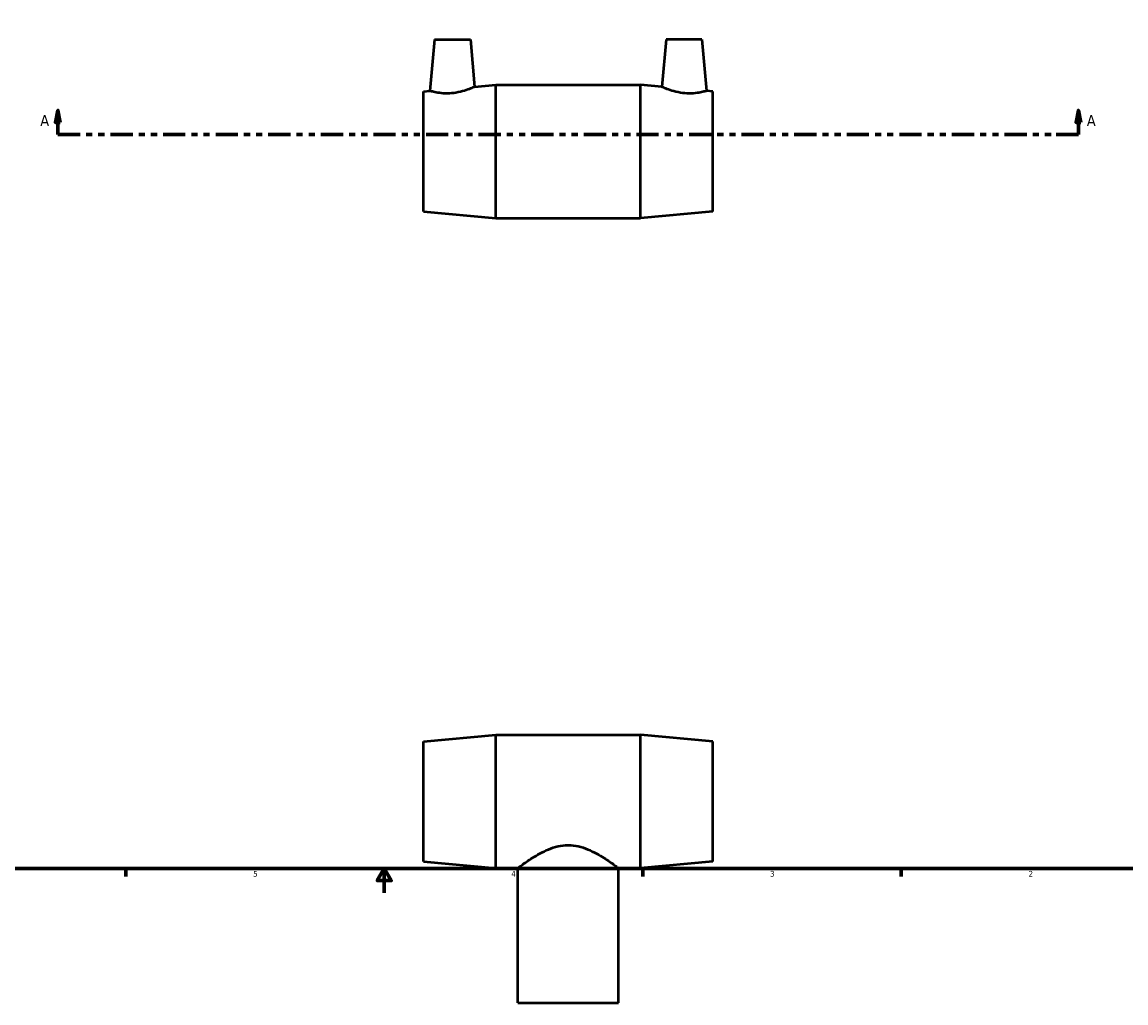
# Model space of a CAD drawing. Header units: inches. Extents: x -0.8 to 48.7, y -1.2 to 32.1.
# Tile 3 of 5: x 11 to 29.2, y -1.2 to 14.9. Entities that reach past the tile are written whole.
import ezdxf

# ---------------------------------------------------------------- set-up
doc = ezdxf.new("R2010")
doc.units = ezdxf.units.IN
doc.header["$MEASUREMENT"] = 0
doc.linetypes.add('DOUBLE_DASH_CHAIN', pattern=[1.2403, 0.6614, -0.0827, 0.1654, -0.0827, 0.1654, -0.0827])
for name, color, linetype, lineweight in [('Border (ANSI)', 7, 'Continuous', 70), ('Section Line (ANSI)', 7, 'DOUBLE_DASH_CHAIN', 70), ('Visible (ANSI)', 7, 'Continuous', 50)]:
    doc.layers.add(name, color=color, linetype=linetype, lineweight=lineweight)
doc.styles.add('Label Text (ANSI)', font='tahoma.ttf')
doc.styles.add('Note Text (ANSI)', font='tahoma.ttf')

# ---------------------------------------------------------------- blocks, each defined once
blk = doc.blocks.new('Borders Default Border')
at = {"layer": 'Border (ANSI)'}
for p, q in [((12.75, 1), (12.75, 0.866)), ((21.25, 1), (21.25, 0.866)), ((25.5, 1), (25.5, 0.866))]:
    blk.add_line(p, q, dxfattribs=at)
at = {"layer": 'Border (ANSI)', "flags": 128}
for points in [[(0.5, 1), (0.5, 21), (33.5, 21), (33.5, 1), (0.5, 1)], [(17, 0.6), (17, 1), (16.885, 0.8), (17.115, 0.8), (17, 1)]]:
    blk.add_lwpolyline(points, dxfattribs=at)
at = {"layer": 'Border (ANSI)', "color": 5, "true_color": 0x0000ff, "char_height": 0.0945, "attachment_point": 7, "style": 'Note Text (ANSI)'}
for s, insert in [('5', (14.847, 0.864)), ('4', (19.092, 0.866)), ('3', (23.346, 0.864)), ('2', (27.596, 0.866))]:
    blk.add_mtext(s, dxfattribs=dict(at, insert=insert))
blk = doc.blocks.new('2dTransSection0')
at = {"layer": 'Section Line (ANSI)', "linetype": 'Continuous'}
for p, q in [((11.635, 13.462), (11.595, 13.265)), ((11.635, 13.265), (11.635, 13.462)), ((11.674, 13.265), (11.635, 13.462)), ((28.416, 13.462), (28.377, 13.265)), ((28.416, 13.265), (28.416, 13.462)), ((28.455, 13.265), (28.416, 13.462)), ((11.595, 13.265), (11.674, 13.265)), ((11.635, 13.068), (11.635, 13.265)), ((28.377, 13.265), (28.455, 13.265)), ((28.416, 13.068), (28.416, 13.265)), ((11.635, 13.068), (12, 13.068)), ((28.051, 13.068), (28.416, 13.068))]:
    blk.add_line(p, q, dxfattribs=at)
at = {"layer": 'Section Line (ANSI)', "linetype": 'DOUBLE_DASH_CHAIN', "ltscale": 0.551478}
blk.add_line((11.635, 13.068), (28.416, 13.068), dxfattribs=at)
at = {"layer": 'Section Line (ANSI)', "linetype": 'Continuous', "flags": 128}
for points in [[(11.674, 13.265), (11.635, 13.462), (11.595, 13.265), (11.674, 13.265)], [(28.455, 13.265), (28.416, 13.462), (28.377, 13.265), (28.455, 13.265)]]:
    blk.add_lwpolyline(points, dxfattribs=at)
at = {"layer": 'Section Line (ANSI)'}
for points in [[(11.674, 13.265), (11.635, 13.462), (11.595, 13.265), (11.674, 13.265)], [(28.455, 13.265), (28.416, 13.462), (28.377, 13.265), (28.455, 13.265)]]:
    blk.add_solid(points, dxfattribs=at)
at = {"layer": 'Section Line (ANSI)', "char_height": 0.18, "attachment_point": 7, "style": 'Label Text (ANSI)'}
for insert in [(11.345, 13.206), (28.553, 13.206)]:
    blk.add_mtext('A', dxfattribs=dict(at, insert=insert))

msp = doc.modelspace()

# ---------------------------------------------------------------- linework, layer by layer
at = {"layer": 'Visible (ANSI)'}
for p, q in [((17.826, 14.626), (17.752, 13.781)), ((17.826, 14.626), (18.417, 14.626)), ((18.417, 14.626), (18.485, 13.849)), ((21.634, 14.626), (21.566, 13.849)), ((22.225, 14.626), (21.634, 14.626)), ((22.225, 14.626), (22.299, 13.781)), ((18.485, 13.849), (18.835, 13.881)), ((18.835, 11.691), (18.835, 13.881)), ((18.835, 13.881), (21.215, 13.881)), ((21.215, 11.691), (21.215, 13.881)), ((21.566, 13.849), (21.215, 13.881)), ((17.645, 13.771), (17.752, 13.781)), ((17.645, 11.8), (17.645, 13.771)), ((22.405, 13.771), (22.299, 13.781)), ((22.405, 11.8), (22.405, 13.771)), ((17.645, 11.8), (18.835, 11.691)), ((22.405, 11.8), (21.215, 11.691)), ((18.835, 11.691), (21.215, 11.691)), ((17.645, 3.086), (18.835, 3.195)), ((17.645, 1.115), (17.645, 3.086)), ((18.835, 1.005), (18.835, 3.195)), ((18.835, 3.195), (21.215, 3.195)), ((21.215, 1.005), (21.215, 3.195)), ((22.405, 3.086), (21.215, 3.195)), ((22.405, 1.115), (22.405, 3.086)), ((17.645, 1.115), (18.835, 1.005)), ((22.405, 1.115), (21.215, 1.005)), ((18.835, 1.005), (19.197, 1.005)), ((19.197, -1.21), (19.197, 1.005)), ((20.854, -1.21), (20.854, 1.005)), ((20.854, 1.005), (21.215, 1.005)), ((19.197, -1.21), (20.854, -1.21))]:
    msp.add_line(p, q, dxfattribs=at)
for points, knots in [([(18.485, 13.849), (18.485, 13.849), (18.475, 13.844), (18.437, 13.828), (18.408, 13.816), (18.342, 13.793), (18.3, 13.779), (18.206, 13.757), (18.155, 13.748), (18.106, 13.744)], [4.250316, 4.250316, 4.250316, 4.250316, 4.613942, 4.613942, 4.977567, 4.977567, 5.349961, 5.349961, 5.722354, 5.722354, 5.722354, 5.722354]), ([(21.945, 13.744), (21.896, 13.748), (21.845, 13.757), (21.751, 13.779), (21.709, 13.793), (21.642, 13.816), (21.614, 13.828), (21.576, 13.844), (21.566, 13.849), (21.566, 13.849)], [0, 0, 0, 0, 0.372394, 0.372394, 0.744787, 0.744787, 1.108413, 1.108413, 1.472038, 1.472038, 1.472038, 1.472038]), ([(18.106, 13.744), (18.061, 13.74), (18.013, 13.74), (17.926, 13.745), (17.886, 13.751), (17.824, 13.763), (17.797, 13.769), (17.761, 13.779), (17.752, 13.781), (17.752, 13.781)], [0, 0, 0, 0, 0.345902, 0.345902, 0.691804, 0.691804, 1.040471, 1.040471, 1.389139, 1.389139, 1.389139, 1.389139]), ([(22.299, 13.781), (22.299, 13.781), (22.29, 13.779), (22.254, 13.769), (22.227, 13.763), (22.165, 13.751), (22.125, 13.745), (22.038, 13.74), (21.99, 13.74), (21.945, 13.744)], [4.333215, 4.333215, 4.333215, 4.333215, 4.681883, 4.681883, 5.030551, 5.030551, 5.376453, 5.376453, 5.722354, 5.722354, 5.722354, 5.722354]), ([(19.197, 1.005), (19.197, 1.005), (19.202, 1.009), (19.224, 1.026), (19.241, 1.039), (19.284, 1.07), (19.311, 1.089), (19.371, 1.131), (19.404, 1.153), (19.475, 1.198), (19.516, 1.223), (19.604, 1.271), (19.652, 1.294), (19.752, 1.336), (19.805, 1.353), (19.914, 1.378), (19.97, 1.385), (20.025, 1.385)], [10.085891, 10.085891, 10.085891, 10.085891, 10.501424, 10.501424, 10.916957, 10.916957, 11.332489, 11.332489, 11.748022, 11.748022, 12.17298, 12.17298, 12.597938, 12.597938, 13.022897, 13.022897, 13.447855, 13.447855, 13.447855, 13.447855]), ([(20.025, 1.385), (20.081, 1.385), (20.137, 1.378), (20.246, 1.353), (20.299, 1.336), (20.399, 1.294), (20.447, 1.271), (20.535, 1.223), (20.575, 1.198), (20.647, 1.153), (20.68, 1.131), (20.74, 1.089), (20.767, 1.07), (20.81, 1.039), (20.826, 1.026), (20.849, 1.009), (20.854, 1.005), (20.854, 1.005)], [0, 0, 0, 0, 0.424958, 0.424958, 0.849917, 0.849917, 1.274875, 1.274875, 1.699834, 1.699834, 2.115366, 2.115366, 2.530899, 2.530899, 2.946431, 2.946431, 3.361964, 3.361964, 3.361964, 3.361964])]:
    msp.add_open_spline(points, degree=3, knots=knots, dxfattribs=at)

# ---------------------------------------------------------------- block references
msp.add_blockref('Borders Default Border', (0, 0))
at = {"layer": 'Section Line (ANSI)'}
msp.add_blockref('2dTransSection0', (0, 0), dxfattribs=at)

doc.saveas('drawing.dxf')
